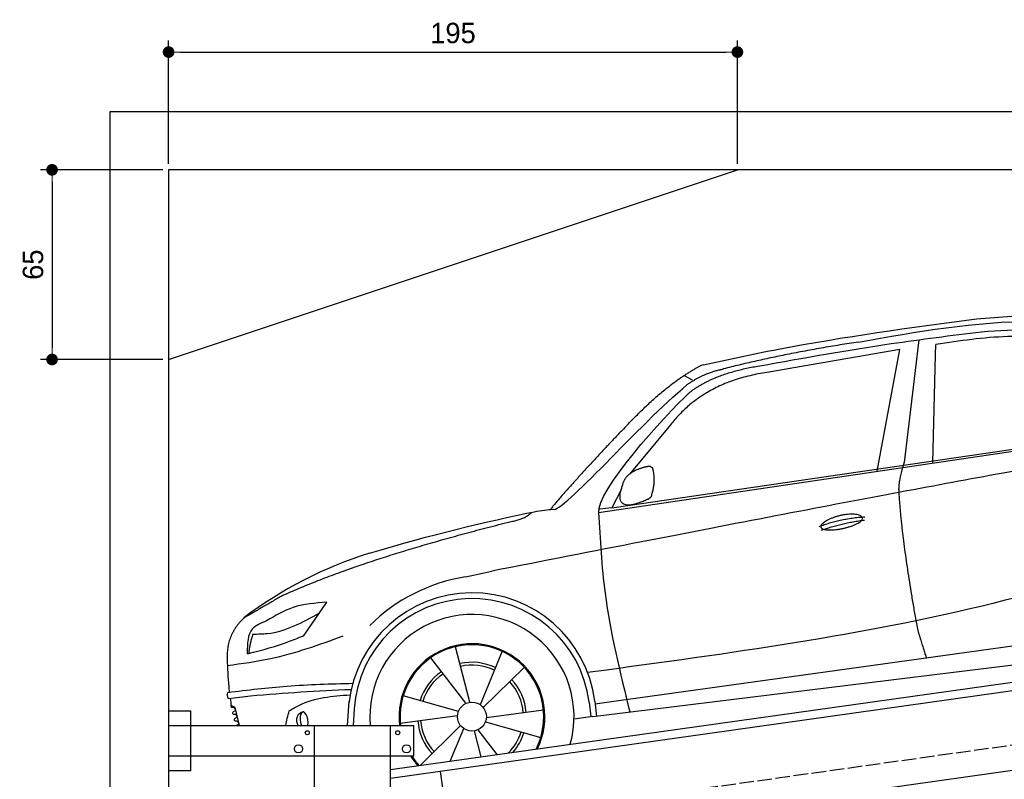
# Model space of a CAD drawing. Extents: x -311 to 6440, y -544 to 5914.
# Tile 4 of 5: x -311 to 3065, y 3312 to 5914. Entities that reach past the tile are written whole.
import ezdxf

# ---------------------------------------------------------------- set-up
doc = ezdxf.new("R2010")
doc.units = 0
doc.header["$LTSCALE"] = 10
doc.header["$MEASUREMENT"] = 0
doc.linetypes.add('GEN3', pattern=[6.25, 5, -1.25])
doc.layers.get('0').update_dxf_attribs({"linetype": 'CONTINUOUS'})
doc.layers.get('DEFPOINTS').update_dxf_attribs({"linetype": 'CONTINUOUS'})
for name, color, linetype in [('3', 6, 'GEN3'), ('CAR', 1, 'CONTINUOUS'), ('SICHTBARE_KANTEN_DIN_', 7, 'CONTINUOUS')]:
    doc.layers.add(name, color=color, linetype=linetype)
doc.layers.add('AM_0', color=7, linetype='CONTINUOUS', lineweight=30)
doc.layers.add('AM_5', color=3, linetype='CONTINUOUS', lineweight=15)
doc.dimstyles.new('KLAUS_DXF', dxfattribs={"dimscale": 20, "dimtxt": 3.5, "dimasz": 2, "dimexe": 2, "dimexo": 1, "dimgap": 1.5, "dimtad": 1, "dimlfac": 0.1, "dimdsep": 46, "dimtxsty": 'Standard', "dimblk": 'DOT', "dimcen": 2, "dimclrd": 256, "dimclre": 256, "dimclrt": 2, "dimadec": 0, "dimazin": 0, "dimtfac": 1, "dimtmove": 2, "dimatfit": 3, "dimfxl": 1, "dimtolj": 1, "dimarcsym": 0})

# ---------------------------------------------------------------- blocks, each defined once
blk = doc.blocks.new('car_150_')
at = {"layer": 'CAR'}
for p, q in [((6993.7, 5277.2), (7129.2, 5288.8)), ((6796.4, 5203.8), (6750.1, 4783)), ((6731.9, 5170.4), (6283.3, 5089.2)), ((6657.9, 4752.4), (6731.9, 5170.4)), ((6853.7, 5152.6), (6855.4, 5188)), ((6848, 4782.8), (6853.7, 5152.6)), ((5993.7, 5075.5), (6021.3, 5060)), ((5703.5, 4603.8), (7806, 4931.3)), ((5748.6, 4619.9), (7887.1, 4949.3)), ((5948.1, 4905.6), (5809.7, 4736.5)), ((5780.5, 4681.2), (5748.6, 4619.9)), ((5748.6, 4619.9), (5707.7, 4614.5)), ((5249.2, 4379.1), (5338.8, 4399.4)), ((4697.5, 4174.8), (4774.2, 4288.5)), ((7646, 4233.7), (5761.2, 3956.2)), ((5689.3, 3904.2), (7721.3, 4169.7)), ((5267.2, 3949.5), (5216.9, 4139.6)), ((5377, 4125.1), (5302.6, 3941.6)), ((5131.5, 4101.3), (5253.2, 3945.1)), ((5313.4, 3931.7), (5452.9, 4070.3)), ((5734.4, 4063.7), (5670.2, 4054.4)), ((4848.5, 3866.9), (4853.3, 3950.1)), ((5228.7, 3918.3), (5038.9, 3969.8)), ((5676.1, 3953), (5682.6, 3903)), ((5695.3, 3956.7), (5702.3, 3904.6)), ((5761.2, 3956.2), (5696.7, 3946.7)), ((4463, 3925.5), (4449.3, 3931.7)), ((4478.1, 3864), (4463, 3925.5)), ((4871, 3924.2), (4867.7, 3867.1)), ((5520.5, 3924.4), (5324.3, 3897.1)), ((5029.4, 3876.7), (5225.5, 3904)), ((5321.2, 3882.8), (5511, 3831.3)), ((5689.3, 3904.2), (5624.9, 3894.7)), ((5693.6, 3903), (5693.4, 3904.4)), ((5236.4, 3869.4), (5098.3, 3732.1)), ((5201.8, 3747.5), (5247.2, 3859.5)), ((5282.7, 3851.6), (5306.1, 3763)), ((5362.6, 3771.4), (5296.6, 3856))]:
    blk.add_line(p, q, dxfattribs=at)
blk.add_circle((5274.9, 3900.5), 49.6, dxfattribs=at)
for centre, radius, start, end in [((6122, 4949.8), 174.5, 111.2882, 121.9546), ((5356.2, 3104.6), 1422.1, 107.8766, 127.519), ((5347.7, 3787.7), 599.5, 99.4563, 135.2463), ((5274.9, 3900.5), 424.2, 7.6054, 174.1435), ((5274.9, 3900.5), 404.6, 7.4461, 176.652), ((5274.9, 3900.5), 350, 344.7595, 185.4081), ((5274.9, 3900.5), 250, 334.2204, 187.3999), ((5274.9, 3900.5), 246.4, 333.6424, 187.5031), ((5274.9, 3900.5), 186.2, 64.7762, 103.2667), ((5274.9, 3900.5), 186.2, 124.7762, 163.2667), ((5274.9, 3900.5), 176.5, 64.6018, 103.1816), ((5274.9, 3900.5), 176.5, 124.6018, 163.1816), ((5274.9, 3900.5), 176.5, 4.6018, 43.1816), ((5274.9, 3900.5), 186.2, 4.7762, 43.2667), ((5274.9, 3900.5), 186.2, 184.7762, 223.2667), ((5274.9, 3900.5), 176.5, 184.6018, 223.1816), ((5274.9, 3900.5), 176.5, 315.6124, 343.1816), ((5274.9, 3900.5), 186.2, 319.3932, 343.2667), ((5274.9, 3900.5), 250, 213.2019, 222.6786), ((5274.9, 3900.5), 246.4, 213.7482, 223.2566), ((5274.9, 3900.5), 350, 217.4387, 217.626)]:
    blk.add_arc(centre, radius, start, end, dxfattribs=at)
for centre, major_axis, ratio, start_param, end_param in [((4699.7, 3882.5), (4.4, -29.4), 0.870747, 3.078863, 5.190641), ((4699.8, 3882.5), (-4.4, 29.6), 0.439627, 4.05108, 8.39242), ((4699.7, 3882.6), (4.4, -29.5), 0.784824, 3.019947, 3.143719)]:
    blk.add_ellipse(centre, major_axis=major_axis, ratio=ratio, start_param=start_param, end_param=end_param, dxfattribs=at)
for points in [[(6058.7, 5112.4), (6315.6, 5167.8), (6993.6, 5277.2)], [(6590.3, 5194.3), (7191.5, 5270.3), (7389.2, 5264.7)], [(6252.1, 5110.1), (6701.9, 5189.7), (7011, 5233.1)], [(7010.2, 5233), (7365.4, 5231.9), (7863.2, 4999)], [(7280.4, 5213.4), (7100.8, 5216.9), (6855.4, 5188)], [(5483, 4604.3), (5518.2, 4610.1), (5547.5, 4613)], [(5703.5, 4603.8), (5727.7, 4327.2), (5815.9, 3920.7)], [(7654.8, 4478.5), (7099.9, 4313.4), (5734.4, 4063.7)], [(4774.2, 4288.5), (4659.3, 4269.8), (4567.9, 4222.9)], [(4567.9, 4222.9), (4519.6, 4194.8), (4502.9, 4113.4)], [(4521.8, 4177.7), (4571.6, 4179.9), (4749.3, 4251.6)], [(4435.2, 4069.4), (4583.3, 4094.2), (4831, 4173.4)], [(4506.8, 4110.9), (4647.6, 4153.7), (4697.5, 4174.8)], [(4502.9, 4113.4), (4503.1, 4110.8), (4506.8, 4110.9)], [(4437.7, 3977.1), (4639.7, 4000.1), (4865.6, 4011.8)], [(4860.2, 3989.6), (4515.7, 3964.4), (4439.9, 3955.5)], [(4439.9, 3955.5), (4435.9, 3967.1), (4437.7, 3977.1)], [(4648.5, 3915.5), (4682.8, 3935.6), (4856.8, 3972.2)], [(4452, 3925), (4450.8, 3925.8), (4449.5, 3930), (4449.3, 3931.7)], [(4455.1, 3908.2), (4458.1, 3913), (4464.2, 3915.7), (4462.2, 3923.2), (4452, 3925)], [(4457.8, 3901.6), (4456.6, 3902.4), (4455.3, 3906.6), (4455.1, 3908.2)], [(4461, 3884.9), (4463.9, 3889.5), (4470, 3892.3), (4467.9, 3899.7), (4457.8, 3901.6)], [(4463.7, 3878.2), (4462.5, 3879), (4461.2, 3883.2), (4461, 3884.9)]]:
    blk.add_spline(points, degree=3, dxfattribs=at)
for points, degree in [([(6590.3, 5194.3), (6342.2, 5155.3), (6121.6, 5097.1)], 2), ([(5803.2, 4907.4), (5922.7, 5036.5), (6029.7, 5097.9)], 2), ([(6013, 5017.6), (6096.2, 5083.6), (6251.3, 5110.3)], 2), ([(6284.4, 5088.8), (6061.8, 5056.7), (5948.1, 4905.6)], 2), ([(6123.2, 5096.2), (6065.8, 5086.5), (6002.6, 5043)], 2), ([(5547.5, 4613), (5577.3, 4598.4), (5843.2, 4907.6), (6002.6, 5043)], 3), ([(5703.8, 4603.3), (5695, 4674.1), (5922.8, 4934.4), (6013, 5017.6)], 3), ([(7979.4, 4899), (7725, 4888.3), (5338.8, 4399.4)], 2), ([(5803.2, 4907.4), (5732.5, 4835), (5644.3, 4736.7), (5532.9, 4612.6), (5539.4, 4612.3)], 4), ([(5837.6, 4753), (5865, 4763.1), (5877.9, 4763.9)], 2), ([(5877.9, 4763.9), (5884.9, 4758.8), (5887.3, 4759.1)], 2), ([(6732.8, 4687.3), (6731.1, 4718.4), (6750.1, 4783)], 2), ([(5785.9, 4700), (5794.1, 4735.6), (5837.6, 4753)], 2), ([(5883.9, 4659.5), (5901.1, 4713.7), (5887.3, 4759.1)], 2), ([(5871.8, 4649.8), (5747.2, 4591.7), (5785.9, 4700)], 2), ([(5871.8, 4649.8), (5877.4, 4652.5), (5883.9, 4659.5)], 2), ([(6803, 4201), (6743.7, 4508.9), (6732.8, 4687.3)], 2), ([(4919.6, 4458.1), (5131.9, 4523.6), (5319.2, 4569), (5483, 4604.3)], 3), ([(5399.6, 4569.1), (5453.7, 4579.5), (5474.4, 4601.9)], 2), ([(6460.2, 4561.7), (6532.3, 4589.4), (6615.8, 4595.9)], 2), ([(4622.5, 4310.5), (4903.3, 4440.5), (5399.6, 4569.1)], 2), ([(6467.2, 4548.7), (6538.3, 4574), (6615.5, 4584.7)], 2), ([(4622.5, 4310.5), (4492.9, 4233.7)], 1), ([(4492.9, 4233.7), (4430.6, 4178.8), (4434.3, 4093)], 2), ([(6803, 4201), (6822.6, 4138.3), (6831.4, 4112.8)], 2), ([(4521.8, 4177.7), (4507.9, 4132), (4508.6, 4113.8)], 2), ([(4508.6, 4113.8), (4511.9, 4114.1), (4510.2, 4111.7)], 2), ([(4445.5, 3956.2), (4446.7, 3948), (4448, 3939.9), (4449.3, 3931.7)], 3), ([(4637.5, 3865.3), (4639.1, 3881.6), (4643.8, 3898.6), (4648.5, 3915.5)], 3)]:
    blk.add_open_spline(points, degree=degree, dxfattribs=at)
for points, degree, knots in [([(6465.7, 4559.3), (6463.6, 4567.3), (6482, 4586.6), (6560.8, 4618.6), (6657.6, 4599.5), (6576.9, 4555.6), (6492.9, 4543.8), (6467.7, 4551.3), (6465.7, 4559.3)], 5, [0, 0, 0, 0, 0, 0, 0.300106, 0.500106, 0.700106, 1, 1, 1, 1, 1, 1]), ([(4434.3, 4093), (4435.5, 4060.6), (4436.9, 4022.1), (4441.6, 3983.8), (4442.4, 3977.7)], 3, [0, 0, 0, 0, 97.108013, 115.616313, 115.616313, 115.616313, 115.616313]), ([(4467.9, 3864), (4468.3, 3864.8), (4470.3, 3867.4), (4478.3, 3867.4), (4474, 3879.3), (4467.4, 3878.6), (4463.7, 3878.2)], 3, [2.682731, 2.682731, 2.682731, 2.682731, 5.656821, 12.3267, 20.012637, 30.346325, 30.346325, 30.346325, 30.346325])]:
    blk.add_open_spline(points, degree=degree, knots=knots, dxfattribs=at)
blk = doc.blocks.new('_DOT')
at = {"color": 0, "linetype": 'ByBlock'}
blk.add_line((-0.5, 0), (-1, 0), dxfattribs=at)
at = {"color": 0, "linetype": 'ByBlock', "const_width": 0.5}
blk.add_lwpolyline([(-0.25, 0, 1), (0.25, 0, 1)], format="xyb", close=True, dxfattribs=at)
blk = doc.blocks.new('*D5')
at = {"layer": 'AM_5', "lineweight": -2, "transparency": 16777216}
for p, q in [((199.5, 5420), (199.5, 5843.4)), ((2149.5, 5420), (2149.5, 5843.4)), ((239.5, 5803.4), (2109.5, 5803.4))]:
    blk.add_line(p, q, dxfattribs=at)
at = {"layer": 'DEFPOINTS', "color": 0, "transparency": 16777216}
for p in [(2149.5, 5803.4), (199.5, 5400), (2149.5, 5400)]:
    blk.add_point(p, dxfattribs=at)
at = {"layer": 'AM_5', "lineweight": -2, "transparency": 16777216, "xscale": 40, "yscale": 40, "zscale": 40, "rotation": 180}
blk.add_blockref('_DOT', (199.5, 5803.4), dxfattribs=at)
at = {"layer": 'AM_5', "lineweight": -2, "transparency": 16777216, "xscale": 40, "yscale": 40, "zscale": 40}
blk.add_blockref('_DOT', (2149.5, 5803.4), dxfattribs=at)
at = {"layer": 'AM_5', "color": 2, "transparency": 16777216, "insert": (1174.5, 5868.4), "char_height": 70, "attachment_point": 5}
blk.add_mtext('\\A1;195', dxfattribs=at)
blk = doc.blocks.new('*D7')
at = {"layer": 'AM_5', "lineweight": -2, "transparency": 16777216}
for p, q in [((179.5, 5400), (-240, 5400)), ((-200, 5360), (-200, 4790)), ((179.6, 4750), (-240, 4750))]:
    blk.add_line(p, q, dxfattribs=at)
at = {"layer": 'DEFPOINTS', "color": 0, "transparency": 16777216}
for p in [(199.5, 5400), (-200, 4750), (199.6, 4750)]:
    blk.add_point(p, dxfattribs=at)
at = {"layer": 'AM_5', "lineweight": -2, "transparency": 16777216, "xscale": 40, "yscale": 40, "zscale": 40}
for p, rotation in [((-200, 5400), 90), ((-200, 4750), 270)]:
    blk.add_blockref('_DOT', p, dxfattribs=dict(at, rotation=rotation))
at = {"layer": 'AM_5', "color": 2, "transparency": 16777216, "insert": (-265, 5075), "char_height": 70, "attachment_point": 5, "rotation": 90}
blk.add_mtext('\\A1;65', dxfattribs=at)

msp = doc.modelspace()

# ---------------------------------------------------------------- linework, layer by layer
for p, q in [((-0.481, -349.995), (-0.481, 5600.005)), ((-0.481, 5600.005), (5699.503, 5600.005)), ((199.51, 4750.005), (2149.51, 5400.005)), ((959.991, 3345.181), (3438.83, 3693.559)), ((3445.976, 3664.269), (959.991, 3314.886)), ((199.991, 3546.226), (274.991, 3546.226)), ((199.991, 3546.226), (274.991, 3546.226)), ((274.991, 3546.226), (274.991, 3341.226)), ((274.991, 3546.226), (274.991, 3341.226)), ((199.991, 3496.226), (1039.991, 3496.226)), ((699.991, 1876.226), (699.991, 3496.226)), ((959.991, -43.774), (959.991, 3496.226)), ((1039.991, 3391.226), (1039.991, 3496.226)), ((3664.715, 3422.357), (959.991, 3042.233)), ((1039.991, 3391.226), (199.991, 3391.226)), ((274.991, 3341.226), (199.991, 3341.226)), ((274.991, 3341.226), (199.991, 3341.226)), ((1130.73, 3338.882), (1163.296, 3107.159))]:
    msp.add_line(p, q)
for centre, radius in [((674.991, 3471.226), 7), ((984.991, 3471.226), 7), ((644.991, 3416.226), 14), ((1014.991, 3416.226), 14)]:
    msp.add_circle(centre, radius)
at = {"layer": '3'}
msp.add_line((423.4, 3054.675), (5430.808, 3758.42), dxfattribs=at)
at = {"layer": 'SICHTBARE_KANTEN_DIN_'}
for p, q in [((5499.51, 5400.005), (199.468, 5400.005)), ((199.477, 5400.005), (199.991, -50))]:
    msp.add_line(p, q, dxfattribs=at)

# ---------------------------------------------------------------- block references
at = {"layer": 'AM_0', "rotation": 359.5505213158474}
msp.add_blockref('car_150_', (-4065.797, -332.568), dxfattribs=at)

# ---------------------------------------------------------------- dimensions: what is measured, and where the dimension line sits
at = {"layer": 'AM_5'}
dim = msp.add_linear_dim(base=(2149.51, 5803.41), p1=(199.491, 5400.005), p2=(2149.51, 5400.005), dimstyle='KLAUS_DXF', override={"dimtzin": 7}, dxfattribs=at)
dim.commit()
dim.dimension.update_dxf_attribs({"geometry": '*D5', "text_midpoint": (1174.501, 5868.41)})
dim = msp.add_linear_dim(base=(-200, 4750.019), p1=(199.491, 5400.005), p2=(199.552, 4750.019), angle=90, dimstyle='KLAUS_DXF', override={"dimtol": 0, "dimlim": 0, "dimtp": 0, "dimtm": 0, "dimtfac": 1, "dimtdec": 2, "dimtolj": 1, "dimtzin": 7}, dxfattribs=at)
dim.commit()
dim.dimension.update_dxf_attribs({"geometry": '*D7', "text_midpoint": (-265, 5075.012)})

doc.saveas('drawing.dxf')
